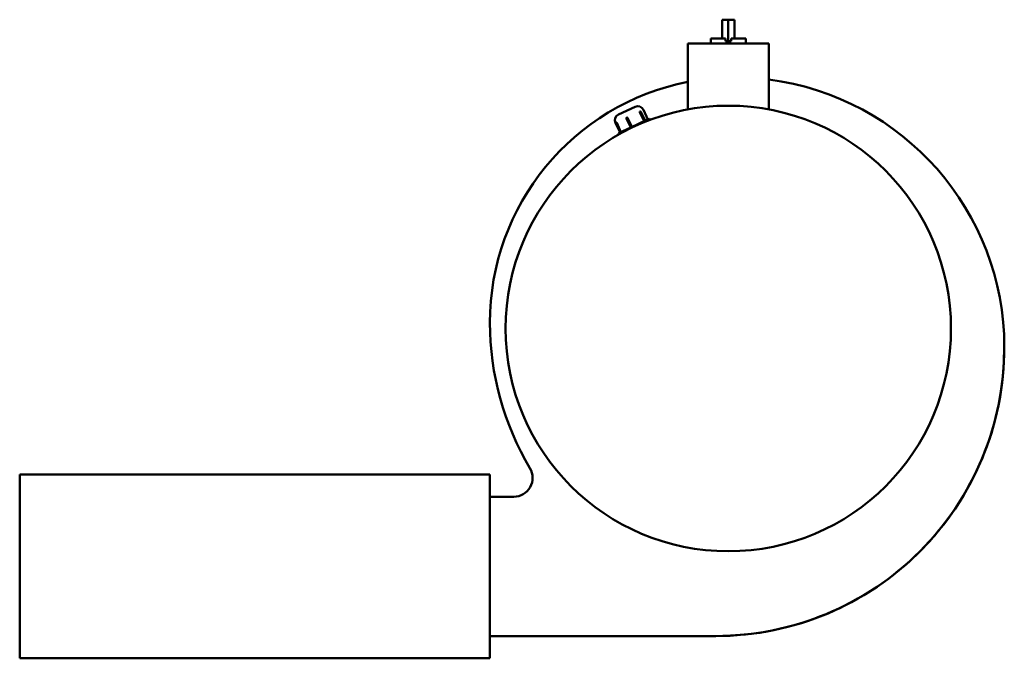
# Model space of a CAD drawing. Header units: millimetres. Extents: x 238 to 1022, y 191 to 700.
import ezdxf

# ---------------------------------------------------------------- set-up
doc = ezdxf.new("R2010")
doc.units = ezdxf.units.MM
doc.header["$LTSCALE"] = 3
doc.layers.add('Widoczne (ISO)', color=7, linetype='Continuous', lineweight=50)

msp = doc.modelspace()

# ---------------------------------------------------------------- linework, layer by layer
at = {"layer": 'Widoczne (ISO)'}
for p, q in [((802.43, 699.88), (797.43, 699.88)), ((797.43, 684.88), (797.43, 699.88)), ((807.43, 699.88), (802.43, 699.88)), ((802.43, 682.88), (802.43, 699.88)), ((807.43, 684.88), (807.43, 699.88)), ((788.43, 684.88), (800.26, 684.88)), ((788.43, 680.88), (788.43, 684.88)), ((800.26, 682.88), (800.26, 684.88)), ((800.26, 682.88), (802.43, 682.88)), ((802.43, 682.88), (804.6, 682.88)), ((804.6, 684.88), (816.43, 684.88)), ((804.6, 684.88), (804.6, 682.88)), ((816.43, 680.88), (816.43, 684.88)), ((834.68, 680.88), (770.18, 680.88)), ((770.18, 680.88), (770.18, 628.42)), ((834.68, 628.42), (834.68, 680.88)), ((714.93, 624.37), (728.07, 630.5)), ((738.31, 620.37), (734.71, 628.08)), ((724.62, 613.99), (721.24, 621.23)), ((722.14, 621.65), (725.52, 614.41)), ((735.27, 618.96), (731.89, 626.2)), ((736.02, 619.31), (732.65, 626.55)), ((739.58, 620.97), (737.06, 619.8)), ((740.01, 620.04), (739.58, 620.97)), ((716.1, 610.02), (712.51, 617.72)), ((716.25, 610.09), (712.87, 617.33)), ((713.48, 617.61), (716.86, 610.37)), ((724.69, 614.03), (714.83, 609.43)), ((737.06, 619.8), (724.69, 614.03)), ((724.91, 613.55), (724.69, 614.03)), ((737.42, 619.04), (737.06, 619.8)), ((715.26, 608.5), (714.83, 609.43)), ((612.43, 337.62), (237.57, 337.62)), ((237.57, 191.12), (237.57, 337.62)), ((612.43, 337.62), (612.43, 191.12)), ((631.43, 319.88), (612.43, 319.88)), ((612.43, 208.88), (792.43, 208.88)), ((237.57, 191.12), (612.43, 191.12))]:
    msp.add_line(p, q, dxfattribs=at)
msp.add_circle((802.43, 453.88), 177.5, dxfattribs=at)
for centre, radius, start, end in [((807.43, 438.87), 215, 0, 82.71851), ((807.43, 438.87), 215, 0, 82.71905), ((807.43, 458.88), 195, 101.01265, 180.14643), ((730.18, 625.97), 5, 25, 115), ((717.04, 619.84), 5, 115, 205), ((721.69, 621.44), 0.5, 115, 205), ((732.19, 626.34), 0.5, 25, 115), ((713.32, 617.54), 0.5, 115, 205), ((839.43, 458.57), 227, 180.04896, 210.73972), ((792.43, 438.87), 230, 270, 0), ((792.43, 438.87), 230, 269.9995, 0), ((631.43, 334.87), 15, 270, 30.73972)]:
    msp.add_arc(centre, radius, start, end, dxfattribs=at)
for points, knots in [([(722.14, 621.65), (722.11, 621.7), (722.08, 621.76), (721.99, 621.84), (721.94, 621.88), (721.84, 621.92), (721.78, 621.94), (721.69, 621.94), (721.65, 621.94), (721.56, 621.93), (721.52, 621.91), (721.48, 621.9)], [-0.29840978, -0.29840978, -0.29840978, -0.29840978, -0.28113981, -0.28113981, -0.26386983, -0.26386983, -0.24860031, -0.24860031, -0.23620382, -0.23620382, -0.22380733, -0.22380733, -0.22380733, -0.22380733]), ([(731.98, 626.79), (731.96, 626.78), (731.93, 626.77), (731.89, 626.72), (731.87, 626.69), (731.85, 626.63), (731.83, 626.58), (731.82, 626.49), (731.82, 626.43), (731.85, 626.31), (731.87, 626.25), (731.89, 626.2)], [-0.22380733, -0.22380733, -0.22380733, -0.22380733, -0.21141085, -0.21141085, -0.19901436, -0.19901436, -0.18374483, -0.18374483, -0.16647486, -0.16647486, -0.14920489, -0.14920489, -0.14920489, -0.14920489]), ([(713.48, 617.61), (713.46, 617.67), (713.43, 617.72), (713.36, 617.82), (713.33, 617.86), (713.27, 617.92), (713.24, 617.95), (713.2, 617.98), (713.18, 617.99), (713.14, 618), (713.12, 618), (713.11, 617.99)], [-0.29840978, -0.29840978, -0.29840978, -0.29840978, -0.28113981, -0.28113981, -0.26386983, -0.26386983, -0.24860031, -0.24860031, -0.23620382, -0.23620382, -0.22380733, -0.22380733, -0.22380733, -0.22380733])]:
    msp.add_open_spline(points, degree=3, knots=knots, dxfattribs=at)

doc.saveas('drawing.dxf')
